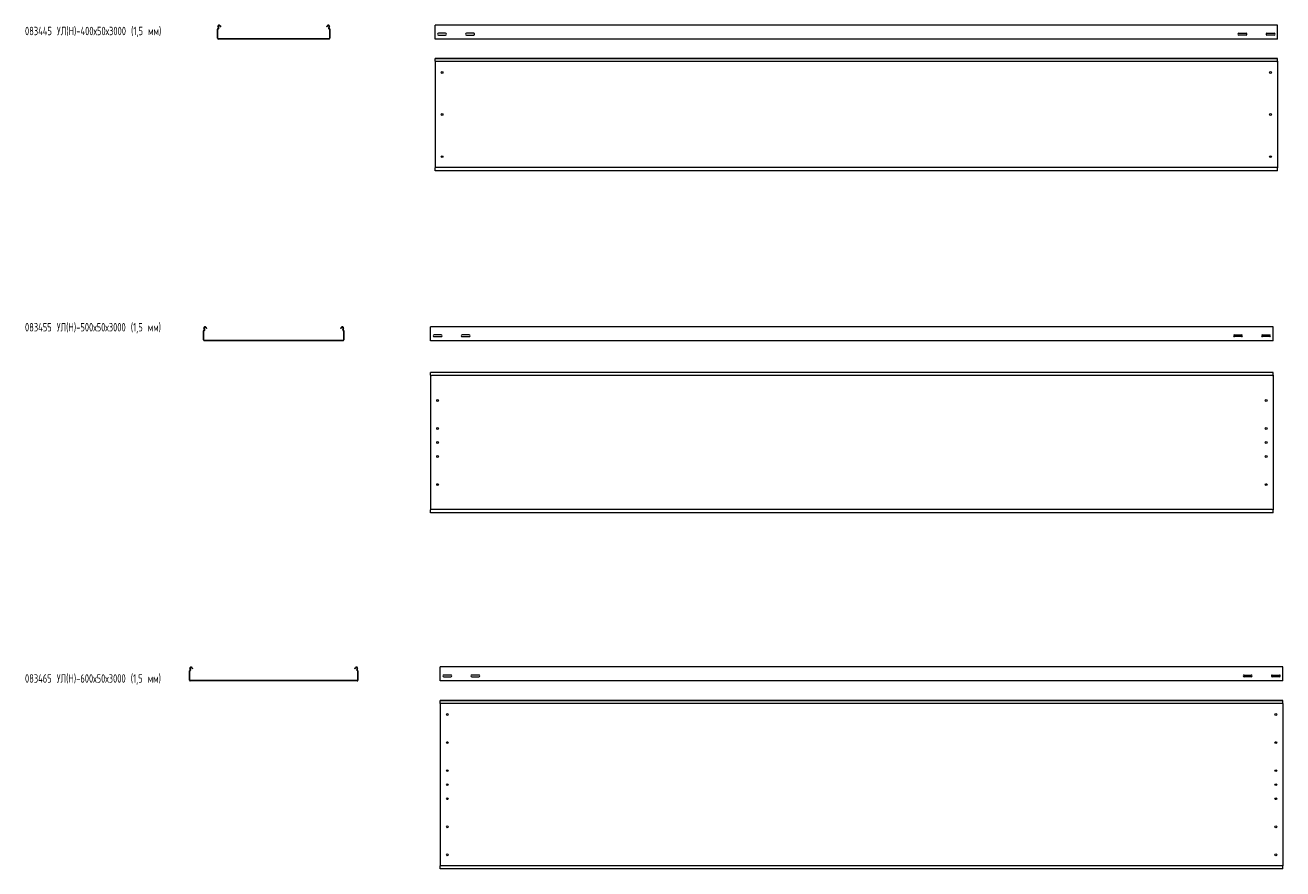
# Model space of a CAD drawing. Header units: millimetres. Extents: x -789 to 3689, y -6202 to -194.
# Tile 1 of 2: x -789 to 3689, y -6202 to -3196. Entities that reach past the tile are written whole.
import ezdxf

# ---------------------------------------------------------------- set-up
doc = ezdxf.new("R2010")
doc.units = ezdxf.units.MM
doc.styles.add('SLDTEXTSTYLE0', font='TXT', dxfattribs={"width": 0.7, "bigfont": 'bigfont'})

msp = doc.modelspace()

# ---------------------------------------------------------------- linework, layer by layer
at = {"color": 7, "linetype": 'Continuous', "lineweight": 15}
for p, q in [((-103.8, -3243), (-103.8, -3210.3)), ((-101, -3205), (-102.3, -3202.6)), ((-102.3, -3243), (-102.3, -3210.3)), ((-99.7, -3204.3), (-101, -3201.9)), ((-95.7, -3199.1), (-95.3, -3199.7)), ((-95.3, -3199.7), (-94, -3199)), ((-93.9, -3202.3), (-95.3, -3199.7)), ((-94.4, -3198.4), (-94, -3199)), ((-94, -3199), (-92.6, -3201.6)), ((-92.6, -3201.6), (-93.9, -3202.3)), ((285, -3201.6), (286.4, -3199)), ((286.3, -3202.3), (285, -3201.6)), ((287.7, -3199.7), (286.3, -3202.3)), ((286.4, -3199), (286.7, -3198.4)), ((286.4, -3199), (287.7, -3199.7)), ((287.7, -3199.7), (288, -3199.1)), ((293.3, -3201.9), (292.1, -3204.3)), ((294.6, -3202.6), (293.4, -3205)), ((294.7, -3210.3), (294.7, -3243)), ((296.2, -3210.3), (296.2, -3243)), ((3670.6, -3196), (670.6, -3196)), ((670.6, -3202.6), (670.6, -3196)), ((670.6, -3205), (670.6, -3202.6)), ((670.6, -3208.6), (670.6, -3205)), ((670.6, -3210.3), (670.6, -3208.6)), ((670.6, -3243), (670.6, -3210.3)), ((3670.6, -3202.6), (3670.6, -3196)), ((3670.6, -3205), (3670.6, -3202.6)), ((3670.6, -3208.6), (3670.6, -3205)), ((3670.6, -3210.3), (3670.6, -3208.6)), ((3670.6, -3243), (3670.6, -3210.3)), ((293.2, -3244.5), (-100.8, -3244.5)), ((293.2, -3246), (-100.8, -3246)), ((670.6, -3246), (670.6, -3243)), ((3670.6, -3246), (670.6, -3246)), ((708.4, -3224.7), (682.9, -3224.7)), ((682.9, -3231.2), (708.4, -3231.2)), ((808.4, -3224.7), (782.9, -3224.7)), ((782.9, -3231.2), (808.4, -3231.2)), ((3532.9, -3224.7), (3558.4, -3224.7)), ((3558.4, -3231.2), (3532.9, -3231.2)), ((3632.9, -3224.7), (3658.4, -3224.7)), ((3658.4, -3231.2), (3632.9, -3231.2)), ((3670.6, -3246), (3670.6, -3243)), ((3670.6, -3314.7), (670.6, -3314.7)), ((670.6, -3315.7), (670.6, -3314.7)), ((3670.6, -3315.7), (670.6, -3315.7)), ((670.6, -3324.2), (670.6, -3315.7)), ((670.6, -3324.5), (670.6, -3324.2)), ((670.6, -3324.5), (673.6, -3325.9)), ((670.6, -3324.5), (670.6, -3704.9)), ((3667.6, -3325.9), (673.6, -3325.9)), ((3667.6, -3325.9), (3670.6, -3324.5)), ((3670.6, -3315.7), (3670.6, -3314.7)), ((3670.6, -3324.2), (3670.6, -3315.7)), ((3670.6, -3324.5), (3670.6, -3324.2)), ((3670.6, -3324.5), (3670.6, -3704.9)), ((673.6, -3703.5), (670.6, -3704.9)), ((670.6, -3705.3), (670.6, -3704.9)), ((670.6, -3713.7), (670.6, -3705.3)), ((670.6, -3713.7), (3670.6, -3713.7)), ((670.6, -3714.7), (670.6, -3713.7)), ((3670.6, -3714.7), (670.6, -3714.7)), ((3667.6, -3703.5), (673.6, -3703.5)), ((3670.6, -3704.9), (3667.6, -3703.5)), ((3670.6, -3705.3), (3670.6, -3704.9)), ((3670.6, -3713.7), (3670.6, -3705.3)), ((3670.6, -3714.7), (3670.6, -3713.7)), ((-153.8, -4317.8), (-153.8, -4285.1)), ((-151, -4279.8), (-152.3, -4277.4)), ((-152.3, -4317.8), (-152.3, -4285.1)), ((-149.7, -4279.1), (-151, -4276.7)), ((-145.7, -4273.9), (-145.3, -4274.5)), ((-145.3, -4274.5), (-144, -4273.8)), ((-143.9, -4277.1), (-145.3, -4274.5)), ((-144.4, -4273.2), (-144, -4273.8)), ((-144, -4273.8), (-142.6, -4276.4)), ((-142.6, -4276.4), (-143.9, -4277.1)), ((335, -4276.4), (336.4, -4273.8)), ((336.3, -4277.1), (335, -4276.4)), ((337.7, -4274.5), (336.3, -4277.1)), ((336.4, -4273.8), (336.7, -4273.2)), ((336.4, -4273.8), (337.7, -4274.5)), ((337.7, -4274.5), (338, -4273.9)), ((343.3, -4276.7), (342.1, -4279.1)), ((344.6, -4277.4), (343.4, -4279.8)), ((344.7, -4285.1), (344.7, -4317.8)), ((346.2, -4285.1), (346.2, -4317.8)), ((3654.8, -4270.8), (654.8, -4270.8)), ((654.8, -4277.4), (654.8, -4270.8)), ((654.8, -4279.8), (654.8, -4277.4)), ((654.8, -4283.4), (654.8, -4279.8)), ((654.8, -4285.1), (654.8, -4283.4)), ((654.8, -4317.8), (654.8, -4285.1)), ((3654.8, -4277.4), (3654.8, -4270.8)), ((3654.8, -4279.8), (3654.8, -4277.4)), ((3654.8, -4283.4), (3654.8, -4279.8)), ((3654.8, -4285.1), (3654.8, -4283.4)), ((3654.8, -4317.8), (3654.8, -4285.1)), ((343.2, -4319.3), (-150.8, -4319.3)), ((343.2, -4320.8), (-150.8, -4320.8)), ((654.8, -4320.8), (654.8, -4317.8)), ((3654.8, -4320.8), (654.8, -4320.8)), ((692.5, -4299.5), (667, -4299.5)), ((667, -4306), (692.5, -4306)), ((792.5, -4299.5), (767, -4299.5)), ((767, -4306), (792.5, -4306)), ((3517, -4299.5), (3542.5, -4299.5)), ((3542.5, -4306), (3517, -4306)), ((3617, -4299.5), (3642.5, -4299.5)), ((3642.5, -4306), (3617, -4306)), ((3654.8, -4320.8), (3654.8, -4317.8)), ((3654.8, -4433.3), (654.8, -4433.3)), ((654.8, -4434.3), (654.8, -4433.3)), ((3654.8, -4434.3), (3654.8, -4433.3)), ((3654.8, -4434.3), (654.8, -4434.3)), ((654.8, -4442.8), (654.8, -4434.3)), ((654.8, -4443.1), (654.8, -4442.8)), ((654.8, -4443.1), (657.8, -4444.5)), ((654.8, -4443.1), (654.8, -4923.5)), ((3651.8, -4444.5), (657.8, -4444.5)), ((3651.8, -4444.5), (3654.8, -4443.1)), ((3654.8, -4442.8), (3654.8, -4434.3)), ((3654.8, -4443.1), (3654.8, -4442.8)), ((3654.8, -4443.1), (3654.8, -4923.5)), ((657.8, -4922.1), (654.8, -4923.5)), ((654.8, -4923.8), (654.8, -4923.5)), ((654.8, -4932.3), (654.8, -4923.8)), ((3651.8, -4922.1), (657.8, -4922.1)), ((3654.8, -4923.5), (3651.8, -4922.1)), ((3654.8, -4923.8), (3654.8, -4923.5)), ((3654.8, -4932.3), (3654.8, -4923.8)), ((654.8, -4932.3), (3654.8, -4932.3)), ((654.8, -4933.3), (654.8, -4932.3)), ((3654.8, -4933.3), (654.8, -4933.3)), ((3654.8, -4933.3), (3654.8, -4932.3)), ((-203.8, -5530), (-203.8, -5497.3)), ((-201, -5492), (-202.3, -5489.7)), ((-202.3, -5530), (-202.3, -5497.3)), ((-199.7, -5491.3), (-201, -5489)), ((-195.7, -5486.1), (-193.9, -5489.4)), ((-194.4, -5485.4), (-192.6, -5488.7)), ((-192.6, -5488.7), (-193.9, -5489.4)), ((385, -5488.7), (386.7, -5485.4)), ((386.3, -5489.4), (385, -5488.7)), ((386.3, -5489.4), (388, -5486.1)), ((393.3, -5489), (392.1, -5491.3)), ((394.6, -5489.7), (393.4, -5492)), ((394.7, -5497.3), (394.7, -5530)), ((396.2, -5497.3), (396.2, -5530)), ((3689.4, -5483), (689.4, -5483)), ((689.4, -5489.7), (689.4, -5483)), ((689.4, -5492), (689.4, -5489.7)), ((689.4, -5495.6), (689.4, -5492)), ((689.4, -5497.3), (689.4, -5495.6)), ((689.4, -5530), (689.4, -5497.3)), ((3689.4, -5489.7), (3689.4, -5483)), ((3689.4, -5492), (3689.4, -5489.7)), ((3689.4, -5495.6), (3689.4, -5492)), ((3689.4, -5497.3), (3689.4, -5495.6)), ((3689.4, -5530), (3689.4, -5497.3)), ((393.2, -5531.5), (-200.8, -5531.5)), ((393.2, -5533), (-200.8, -5533)), ((689.4, -5533), (689.4, -5530)), ((3689.4, -5533), (689.4, -5533)), ((727.2, -5511.8), (701.7, -5511.8)), ((701.7, -5518.3), (727.2, -5518.3)), ((827.2, -5511.8), (801.7, -5511.8)), ((801.7, -5518.3), (827.2, -5518.3)), ((3551.7, -5511.8), (3577.2, -5511.8)), ((3577.2, -5518.3), (3551.7, -5518.3)), ((3651.7, -5511.8), (3677.2, -5511.8)), ((3677.2, -5518.3), (3651.7, -5518.3)), ((3689.4, -5533), (3689.4, -5530)), ((3689.4, -5602.5), (689.4, -5602.5)), ((689.4, -5603.5), (689.4, -5602.5)), ((3689.4, -5603.5), (689.4, -5603.5)), ((689.4, -5611.9), (689.4, -5603.5)), ((689.4, -5613.7), (689.4, -5611.9)), ((3689.4, -5613.7), (689.4, -5613.7)), ((689.4, -5613.7), (689.4, -6191.3)), ((3689.4, -5603.5), (3689.4, -5602.5)), ((3689.4, -5611.9), (3689.4, -5603.5)), ((3689.4, -5613.7), (3689.4, -5611.9)), ((3689.4, -5613.7), (3689.4, -6191.3)), ((3689.4, -6191.3), (689.4, -6191.3)), ((689.4, -6193), (689.4, -6191.3)), ((689.4, -6201.5), (689.4, -6193)), ((689.4, -6201.5), (3689.4, -6201.5)), ((689.4, -6202.5), (689.4, -6201.5)), ((3689.4, -6202.5), (689.4, -6202.5)), ((3689.4, -6193), (3689.4, -6191.3)), ((3689.4, -6201.5), (3689.4, -6193)), ((3689.4, -6202.5), (3689.4, -6201.5))]:
    msp.add_line(p, q, dxfattribs=at)
for centre in [(695.6, -3364.7), (3645.6, -3364.7), (695.6, -3514.7), (3645.6, -3514.7), (695.6, -3664.7), (3645.6, -3664.7), (679.8, -4533.3), (3629.8, -4533.3), (679.8, -4633.3), (3629.8, -4633.3), (679.8, -4683.3), (3629.8, -4683.3), (679.8, -4733.3), (3629.8, -4733.3), (679.8, -4833.3), (3629.8, -4833.3), (714.4, -5652.5), (3664.4, -5652.5), (714.4, -5752.5), (3664.4, -5752.5), (714.4, -5852.5), (3664.4, -5852.5), (714.4, -5902.5), (3664.4, -5902.5), (714.4, -5952.5), (3664.4, -5952.5), (714.4, -6052.5), (3664.4, -6052.5), (714.4, -6152.5), (3664.4, -6152.5)]:
    msp.add_circle(centre, 3.25, dxfattribs=at)
for centre, radius, start, end in [((-102, -3210.3), 1.8, 106.2863, 180), ((-98.3, -3200.5), 4.5, 28.0725, 208.0725), ((-103.2, -3206.2), 2.5, 286.2863, 28.0725), ((-102, -3210.3), 0.3, 106.2863, 180), ((-103.2, -3206.2), 4, 286.2863, 28.0725), ((-98.3, -3200.5), 3, 28.0725, 208.0725), ((290.7, -3200.5), 4.5, 331.9275, 151.9275), ((290.7, -3200.5), 3, 331.9275, 151.9275), ((295.6, -3206.2), 4, 151.9275, 253.7137), ((295.6, -3206.2), 2.5, 151.9275, 253.7137), ((294.4, -3210.3), 0.3, 0, 73.7137), ((294.4, -3210.3), 1.8, 0, 73.7137), ((-100.8, -3243), 3, 180, 270), ((-100.8, -3243), 1.5, 180, 270), ((293.2, -3243), 3, 270, 0), ((293.2, -3243), 1.5, 270, 0), ((682.9, -3228), 3.25, 90, 270), ((708.4, -3228), 3.25, 270, 90), ((782.9, -3228), 3.25, 90, 270), ((808.4, -3228), 3.25, 270, 90), ((3532.9, -3228), 3.25, 90, 270), ((3558.4, -3228), 3.25, 270, 90), ((3632.9, -3228), 3.25, 90, 270), ((3658.4, -3228), 3.25, 270, 90), ((-152, -4285.1), 1.8, 106.2863, 180), ((-148.3, -4275.3), 4.5, 28.0725, 208.0725), ((-153.2, -4281), 2.5, 286.2863, 28.0725), ((-152, -4285.1), 0.3, 106.2863, 180), ((-153.2, -4281), 4, 286.2863, 28.0725), ((-148.3, -4275.3), 3, 28.0725, 208.0725), ((340.7, -4275.3), 4.5, 331.9275, 151.9275), ((340.7, -4275.3), 3, 331.9275, 151.9275), ((345.6, -4281), 4, 151.9275, 253.7137), ((345.6, -4281), 2.5, 151.9275, 253.7137), ((344.4, -4285.1), 0.3, 0, 73.7137), ((344.4, -4285.1), 1.8, 0, 73.7137), ((-150.8, -4317.8), 3, 180, 270), ((-150.8, -4317.8), 1.5, 180, 270), ((343.2, -4317.8), 1.5, 270, 0), ((343.2, -4317.8), 3, 270, 0), ((667, -4302.8), 3.25, 90, 270), ((692.5, -4302.8), 3.25, 270, 90), ((767, -4302.8), 3.25, 90, 270), ((792.5, -4302.8), 3.25, 270, 90), ((3517, -4302.8), 3.25, 90, 270), ((3542.5, -4302.8), 3.25, 270, 90), ((3617, -4302.8), 3.25, 90, 270), ((3642.5, -4302.8), 3.25, 270, 90), ((-202, -5497.3), 1.8, 106.2863, 180), ((-198.3, -5487.5), 4.5, 28.0725, 208.0725), ((-203.2, -5493.2), 2.5, 286.2863, 28.0725), ((-202, -5497.3), 0.3, 106.2863, 180), ((-203.2, -5493.2), 4, 286.2863, 28.0725), ((-198.3, -5487.5), 3, 28.0725, 208.0725), ((390.7, -5487.5), 4.5, 331.9275, 151.9275), ((390.7, -5487.5), 3, 331.9275, 151.9275), ((395.6, -5493.2), 4, 151.9275, 253.7137), ((395.6, -5493.2), 2.5, 151.9275, 253.7137), ((394.4, -5497.3), 0.3, 0, 73.7137), ((394.4, -5497.3), 1.8, 0, 73.7137), ((-200.8, -5530), 3, 180, 270), ((-200.8, -5530), 1.5, 180, 270), ((393.2, -5530), 1.5, 270, 0), ((393.2, -5530), 3, 270, 0), ((701.7, -5515), 3.25, 90, 270), ((727.2, -5515), 3.25, 270, 90), ((801.7, -5515), 3.25, 90, 270), ((827.2, -5515), 3.25, 270, 90), ((3551.7, -5515), 3.25, 90, 270), ((3577.2, -5515), 3.25, 270, 90), ((3651.7, -5515), 3.25, 90, 270), ((3677.2, -5515), 3.25, 270, 90)]:
    msp.add_arc(centre, radius, start, end, dxfattribs=at)

# ---------------------------------------------------------------- texts
at = {"color": 7, "linetype": 'Continuous', "lineweight": 0, "char_height": 30, "attachment_point": 1, "style": 'SLDTEXTSTYLE0'}
for s, insert in [('083445 \\M+18454\\M+1844C(\\M+1844E)-400\\M+1848750\\M+184873000 (1,5 \\M+1847D\\M+1847D)', (-789.4, -3201.9)), ('083455 \\M+18454\\M+1844C(\\M+1844E)-500\\M+1848750\\M+184873000 (1,5 \\M+1847D\\M+1847D)', (-789.4, -4257.5)), ('083465 \\M+18454\\M+1844C(\\M+1844E)-600\\M+1848750\\M+184873000 (1,5 \\M+1847D\\M+1847D)', (-789.4, -5509))]:
    msp.add_mtext(s, dxfattribs=dict(at, insert=insert))

doc.saveas('drawing.dxf')
